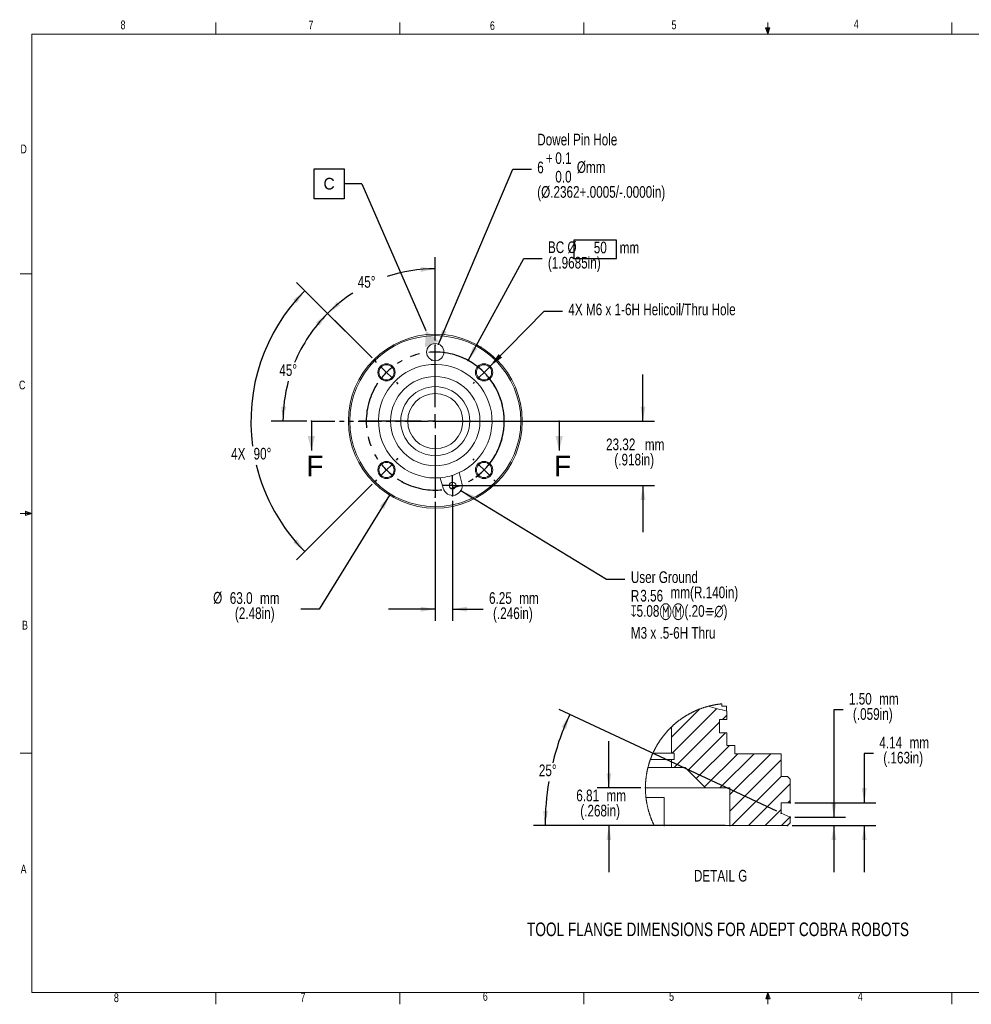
# Model space of a CAD drawing. Extents: x 13 to 426, y 7 to 274.
# Tile 1 of 2: x 13 to 271, y 7 to 274. Entities that reach past the tile are written whole.
import ezdxf

# ---------------------------------------------------------------- set-up
doc = ezdxf.new("R2010")
doc.units = 0
doc.header["$MEASUREMENT"] = 0
doc.header["$PDSIZE"] = -1
doc.linetypes.add('CENTERX2', pattern=[20.32, 12.7, -2.54, 2.54, -2.54])
doc.linetypes.add('PHANTOM', pattern=[12.7, 6.35, -1.27, 1.27, -1.27, 1.27, -1.27])
doc.styles.add('SLDTEXTSTYLE0', font='txt', dxfattribs={"width": 0.75})
doc.dimstyles.new('SLDDIMSTYLE0', dxfattribs={"dimtxt": 4.233333, "dimasz": 3.9624, "dimexe": 3.175, "dimexo": 0.0625, "dimgap": 1.058333, "dimtad": 0, "dimtih": 1, "dimtoh": 1, "dimdec": 0, "dimlfac": 1.333333, "dimzin": 12, "dimdsep": 46, "dimtxsty": 'Standard', "dimsah": 1, "dimcen": 0.09, "dimclrd": 7, "dimclre": 7, "dimclrt": 7, "dimadec": 0, "dimazin": 0, "dimtfac": 1, "dimtofl": 0, "dimtmove": 0, "dimatfit": 3, "dimfxl": 1, "dimtolj": 1, "dimtzin": 12, "dimarcsym": 0})
doc.dimstyles.new('SLDDIMSTYLE1', dxfattribs={"dimtxt": 4.233333, "dimasz": 3.9624, "dimexe": 3.175, "dimexo": 0.0625, "dimgap": 1.058333, "dimtad": 0, "dimtih": 1, "dimtoh": 1, "dimdec": 1, "dimlfac": 1.333333, "dimzin": 4, "dimdsep": 46, "dimtxsty": 'Standard', "dimsah": 1, "dimcen": 0.09, "dimclrd": 7, "dimclre": 7, "dimclrt": 7, "dimadec": 0, "dimazin": 0, "dimtfac": 1, "dimtdec": 3, "dimtmove": 0, "dimatfit": 3, "dimfxl": 1, "dimtolj": 1, "dimtzin": 12, "dimarcsym": 0})
doc.dimstyles.new('SLDDIMSTYLE11', dxfattribs={"dimtxt": 4.233333, "dimasz": 3.9624, "dimexe": 3.175, "dimexo": 0.0625, "dimgap": 1.058333, "dimtad": 0, "dimtih": 1, "dimtoh": 1, "dimlfac": 0.666667, "dimzin": 4, "dimdsep": 46, "dimtxsty": 'Standard', "dimsah": 1, "dimcen": 0.09, "dimclrd": 7, "dimclre": 7, "dimclrt": 7, "dimadec": 0, "dimazin": 0, "dimtfac": 1, "dimtdec": 3, "dimtofl": 0, "dimtmove": 0, "dimatfit": 3, "dimfxl": 1, "dimtolj": 1, "dimtzin": 12, "dimarcsym": 0})
doc.dimstyles.new('SLDDIMSTYLE12', dxfattribs={"dimtxt": 4.233333, "dimasz": 3.9624, "dimexe": 3.175, "dimexo": 0.0625, "dimgap": 1.058333, "dimtad": 0, "dimtih": 1, "dimtoh": 1, "dimlfac": 0.666667, "dimzin": 12, "dimdsep": 46, "dimtxsty": 'Standard', "dimsah": 1, "dimcen": 0.09, "dimclrd": 7, "dimclre": 7, "dimclrt": 7, "dimadec": 0, "dimazin": 0, "dimtfac": 1, "dimtdec": 3, "dimtofl": 0, "dimtmove": 0, "dimatfit": 3, "dimfxl": 1, "dimtolj": 1, "dimtzin": 12, "dimarcsym": 0})
doc.dimstyles.new('SLDDIMSTYLE13', dxfattribs={"dimtxt": 4.233333, "dimasz": 3.9624, "dimexe": 3.175, "dimexo": 0.0625, "dimgap": 1.058333, "dimtad": 0, "dimtih": 1, "dimtoh": 1, "dimdec": 0, "dimlfac": 0.666667, "dimzin": 12, "dimdsep": 46, "dimtxsty": 'Standard', "dimsah": 1, "dimcen": 0.09, "dimclrd": 7, "dimclre": 7, "dimclrt": 7, "dimadec": 0, "dimazin": 0, "dimtfac": 1, "dimtofl": 0, "dimtmove": 0, "dimatfit": 3, "dimfxl": 1, "dimtolj": 1, "dimtzin": 12, "dimarcsym": 0})
doc.dimstyles.new('SLDDIMSTYLE2', dxfattribs={"dimtxt": 4.233333, "dimasz": 3.9624, "dimexe": 3.175, "dimexo": 0.0625, "dimgap": 1.058333, "dimtad": 0, "dimtih": 1, "dimtoh": 1, "dimdec": 0, "dimlfac": 1.333333, "dimzin": 12, "dimdsep": 46, "dimtxsty": 'Standard', "dimsah": 1, "dimcen": 0.09, "dimclrd": 7, "dimclre": 7, "dimclrt": 7, "dimadec": 0, "dimazin": 0, "dimtol": 1, "dimtp": 0.1, "dimtfac": 1, "dimtdec": 1, "dimtmove": 0, "dimatfit": 3, "dimfxl": 1, "dimtolj": 1, "dimtzin": 0, "dimarcsym": 0})
doc.dimstyles.new('SLDDIMSTYLE3', dxfattribs={"dimtxt": 4.233333, "dimasz": 3.9624, "dimexe": 3.175, "dimexo": 0.0625, "dimgap": 1.058333, "dimtad": 0, "dimtih": 1, "dimtoh": 1, "dimdec": 0, "dimlfac": 1.333333, "dimzin": 12, "dimdsep": 46, "dimtxsty": 'Standard', "dimsah": 1, "dimcen": 0.09, "dimclrd": 7, "dimclre": 7, "dimclrt": 7, "dimadec": 0, "dimazin": 0, "dimtfac": 1, "dimtdec": 4, "dimtmove": 0, "dimatfit": 3, "dimfxl": 1, "dimtolj": 1, "dimarcsym": 0})
doc.dimstyles.new('SLDDIMSTYLE4', dxfattribs={"dimtxt": 4.233333, "dimasz": 3.9624, "dimexe": 3.175, "dimexo": 0.0625, "dimgap": 1.058333, "dimtad": 0, "dimtih": 1, "dimtoh": 1, "dimlfac": 1.333333, "dimzin": 12, "dimdsep": 46, "dimtxsty": 'Standard', "dimsah": 1, "dimcen": 0.09, "dimclrd": 7, "dimclre": 7, "dimclrt": 7, "dimadec": 0, "dimazin": 0, "dimtfac": 1, "dimtdec": 3, "dimtofl": 0, "dimtmove": 0, "dimatfit": 3, "dimfxl": 1, "dimtolj": 1, "dimtzin": 12, "dimarcsym": 0})
doc.dimstyles.new('SLDDIMSTYLE5', dxfattribs={"dimtxt": 4.233333, "dimasz": 3.9624, "dimexe": 3.175, "dimexo": 0.0625, "dimgap": 1.058333, "dimtad": 0, "dimtih": 1, "dimtoh": 1, "dimlfac": 1.333333, "dimzin": 12, "dimdsep": 46, "dimtxsty": 'Standard', "dimsah": 1, "dimcen": 0.09, "dimclrd": 7, "dimclre": 7, "dimclrt": 7, "dimadec": 0, "dimazin": 0, "dimtfac": 1, "dimtdec": 3, "dimtofl": 0, "dimtmove": 0, "dimatfit": 3, "dimfxl": 1, "dimtolj": 1, "dimtzin": 12, "dimarcsym": 0})
doc.dimstyles.new('SLDDIMSTYLE6', dxfattribs={"dimtxt": 4.233333, "dimasz": 3.9624, "dimexe": 3.175, "dimexo": 0.0625, "dimgap": 1.058333, "dimtad": 0, "dimtih": 1, "dimtoh": 1, "dimdec": 0, "dimlfac": 1.333333, "dimzin": 12, "dimdsep": 46, "dimtxsty": 'Standard', "dimsah": 1, "dimcen": 0.09, "dimclrd": 7, "dimclre": 7, "dimclrt": 7, "dimadec": 0, "dimazin": 0, "dimtfac": 1, "dimtdec": 4, "dimtmove": 0, "dimatfit": 3, "dimfxl": 1, "dimtolj": 1, "dimtzin": 12, "dimarcsym": 0})

# ---------------------------------------------------------------- blocks, each defined once
blk = doc.blocks.new('*D0')
at = {"color": 7}
for p, q in [((108.4, 182.35), (94.04, 196.71)), ((90.62, 165.19), (80.98, 165.19))]:
    blk.add_line(p, q, dxfattribs=at)
for start, end in [(135, 157.431), (164.8088, 180)]:
    blk.add_arc((125.56, 165.19), 41.4, start, end, dxfattribs=at)
for p in [(109.3, 181.45), (115.31, 175.44), (91.89, 165.19), (159.23, 165.19)]:
    blk.add_point(p, dxfattribs=at)
for points in [[(96.28, 194.46), (93.13, 191.98), (94.11, 191.09)], [(84.16, 165.19), (85.01, 169.11), (83.69, 169.18)]]:
    blk.add_solid(points, dxfattribs=at)
at = {"color": 7, "insert": (83.18, 177.43), "char_height": 3.175, "attachment_point": 7, "style": 'SLDTEXTSTYLE0'}
blk.add_mtext('45%%d', dxfattribs=at)
blk = doc.blocks.new('*D1')
at = {"color": 7}
for p, q in [((113.15, 145.09), (94.04, 114.12)), ((94.04, 114.12), (89.04, 114.12))]:
    blk.add_line(p, q, dxfattribs=at)
for p in [(137.97, 185.29), (113.15, 145.09)]:
    blk.add_point(p, dxfattribs=at)
blk.add_solid([(113.15, 145.09), (110.51, 142.06), (111.64, 141.37)], dxfattribs=at)
at = {"color": 7, "char_height": 3.175, "attachment_point": 7, "style": 'SLDTEXTSTYLE0'}
for s, insert in [('%%c', (65.19, 115.51)), ('63.0', (69.72, 115.51)), ('mm', (77.93, 115.51)), ('(2.48in)', (71.11, 110.47))]:
    blk.add_mtext(s, dxfattribs=dict(at, insert=insert))
blk = doc.blocks.new('*D2')
at = {"color": 7}
for p, q in [((126.48, 186.09), (146.68, 233.61)), ((146.68, 233.61), (151.68, 233.61))]:
    blk.add_line(p, q, dxfattribs=at)
for p in [(126.48, 186.09), (124.64, 181.78)]:
    blk.add_point(p, dxfattribs=at)
blk.add_solid([(126.48, 186.09), (128.64, 189.48), (127.42, 190)], dxfattribs=at)
at = {"color": 7, "attachment_point": 7, "style": 'SLDTEXTSTYLE0'}
for s, insert, char_height in [('Dowel Pin Hole', (153.27, 240.04), 3.175), ('+', (155.62, 235), 3.17), ('0.1', (158.18, 235), 3.175), ('6', (153.27, 232.48), 3.17), ('%%cmm', (164.04, 232.48), 3.175), ('0.0', (158.18, 229.96), 3.175), ('(%%c.2362+.0005/-.0000in)', (153.27, 224.91), 3.175)]:
    blk.add_mtext(s, dxfattribs=dict(at, insert=insert, char_height=char_height))
blk = doc.blocks.new('*D3')
at = {"color": 7}
for p, q in [((108.4, 182.35), (87.88, 202.87)), ((108.4, 148.03), (87.88, 127.5))]:
    blk.add_line(p, q, dxfattribs=at)
for start, end in [(135, 187.8028), (193.6715, 225)]:
    blk.add_arc((125.56, 165.19), 50.11, start, end, dxfattribs=at)
for p in [(109.3, 181.45), (115.31, 175.44), (115.31, 154.93), (109.3, 148.92)]:
    blk.add_point(p, dxfattribs=at)
for points in [[(90.13, 200.62), (86.95, 198.16), (87.92, 197.26)], [(90.13, 129.75), (87.92, 133.11), (86.95, 132.21)]]:
    blk.add_solid(points, dxfattribs=at)
at = {"color": 7, "char_height": 3.175, "attachment_point": 7, "style": 'SLDTEXTSTYLE0'}
for s, insert in [('4X ', (70.08, 154.73)), ('90%%d', (76.18, 154.73))]:
    blk.add_mtext(s, dxfattribs=dict(at, insert=insert))
blk = doc.blocks.new('*D4')
at = {"color": 7}
for p, q in [((125.56, 187.11), (125.56, 209.75)), ((108.4, 182.35), (94.05, 196.7))]:
    blk.add_line(p, q, dxfattribs=at)
for start, end in [(90, 108.4488), (122.754, 135)]:
    blk.add_arc((125.56, 165.19), 41.39, start, end, dxfattribs=at)
for p in [(125.56, 185.84), (109.3, 181.45), (115.31, 175.44), (125.56, 144.53)]:
    blk.add_point(p, dxfattribs=at)
for points in [[(125.56, 206.57), (121.57, 207.04), (121.64, 205.72)], [(96.3, 194.45), (99.67, 196.63), (98.79, 197.6)]]:
    blk.add_solid(points, dxfattribs=at)
at = {"color": 7, "insert": (104.49, 201.38), "char_height": 3.175, "attachment_point": 7, "style": 'SLDTEXTSTYLE0'}
blk.add_mtext('45%%d', dxfattribs=at)
blk = doc.blocks.new('*D5')
at = {"color": 7}
for p, q in [((163.21, 214.38), (163.21, 209.34)), ((174.79, 214.38), (163.21, 214.38)), ((174.79, 209.34), (174.79, 214.38)), ((134.52, 181.66), (149.59, 209.34)), ((149.59, 209.34), (154.59, 209.34)), ((163.21, 209.34), (174.79, 209.34))]:
    blk.add_line(p, q, dxfattribs=at)
blk.add_arc((125.56, 165.19), 18.75, 305.8917, 71.0587, dxfattribs=at)
for p in [(134.52, 181.66), (116.6, 148.72)]:
    blk.add_point(p, dxfattribs=at)
blk.add_solid([(134.52, 181.66), (137, 184.82), (135.84, 185.45)], dxfattribs=at)
at = {"color": 7, "char_height": 3.175, "attachment_point": 7, "style": 'SLDTEXTSTYLE0'}
for s, insert in [('BC %%c', (156.18, 210.73)), (' 50 ', (167.75, 210.73)), (' mm', (174.79, 210.73)), ('(1.9685in)', (156.18, 205.69))]:
    blk.add_mtext(s, dxfattribs=dict(at, insert=insert))
blk = doc.blocks.new('*D6')
at = {"color": 7}
for p, q in [((125.56, 143.26), (125.56, 110.95)), ((130.25, 143.59), (130.25, 110.95)), ((125.56, 114.12), (112.86, 114.12)), ((130.25, 114.12), (138.58, 114.12))]:
    blk.add_line(p, q, dxfattribs=at)
for p in [(125.56, 144.53), (130.25, 144.86)]:
    blk.add_point(p, dxfattribs=at)
for points in [[(125.56, 114.12), (121.6, 114.78), (121.6, 113.46)], [(130.25, 114.12), (134.21, 113.46), (134.21, 114.78)]]:
    blk.add_solid(points, dxfattribs=at)
at = {"color": 7, "char_height": 3.175, "attachment_point": 7, "style": 'SLDTEXTSTYLE0'}
for s, insert in [('6.25', (140.17, 115.51)), ('mm', (148.38, 115.51)), ('(.246in)', (141.26, 110.47))]:
    blk.add_mtext(s, dxfattribs=dict(at, insert=insert))
blk = doc.blocks.new('*D7')
at = {"color": 7}
for p, q in [((182.01, 165.19), (182.01, 177.89)), ((126.83, 165.19), (185.18, 165.19)), ((131.52, 147.7), (185.18, 147.7)), ((182.01, 147.7), (182.01, 135))]:
    blk.add_line(p, q, dxfattribs=at)
for p in [(125.56, 165.19), (130.25, 147.7)]:
    blk.add_point(p, dxfattribs=at)
for points in [[(182.01, 165.19), (182.67, 169.15), (181.35, 169.15)], [(182.01, 147.7), (181.35, 143.74), (182.67, 143.74)]]:
    blk.add_solid(points, dxfattribs=at)
at = {"color": 7, "char_height": 3.175, "attachment_point": 7, "style": 'SLDTEXTSTYLE0'}
for s, insert in [('23.32', (171.97, 157.25)), ('mm', (182.52, 157.25)), ('(.918in)', (174.23, 152.21))]:
    blk.add_mtext(s, dxfattribs=dict(at, insert=insert))
blk = doc.blocks.new('*D8')
at = {"color": 7}
for p, q in [((132.53, 146.32), (172.12, 122.31)), ((172.12, 122.31), (177.12, 122.31))]:
    blk.add_line(p, q, dxfattribs=at)
for p in [(130.25, 147.7), (132.53, 146.32)]:
    blk.add_point(p, dxfattribs=at)
blk.add_solid([(132.53, 146.32), (135.57, 143.7), (136.26, 144.83)], dxfattribs=at)
at = {"color": 7, "attachment_point": 7, "style": 'SLDTEXTSTYLE0'}
for s, insert, char_height in [('User Ground', (178.71, 121.18), 3.175), ('3.56', (181.28, 116.14), 3.175), ('mm(R.140in)', (189.49, 116.14), 3.175), ('R', (178.71, 116.14), 3.17), ('\\Fgdt;x5.08mm(.20in)', (178.71, 111.09), 3.175), ('M3 x .5-6H Thru', (178.71, 106.05), 3.175)]:
    blk.add_mtext(s, dxfattribs=dict(at, insert=insert, char_height=char_height))
blk = doc.blocks.new('*D9')
at = {"color": 7}
for p, q in [((140.46, 180.12), (155.13, 195.02)), ((155.13, 195.02), (160.13, 195.02))]:
    blk.add_line(p, q, dxfattribs=at)
for p in [(140.46, 180.12), (137.18, 176.77)]:
    blk.add_point(p, dxfattribs=at)
blk.add_solid([(140.46, 180.12), (143.71, 182.48), (142.77, 183.4)], dxfattribs=at)
at = {"color": 7, "insert": (161.72, 193.9), "char_height": 3.175, "attachment_point": 7, "style": 'SLDTEXTSTYLE0'}
blk.add_mtext('4X M6 x 1-6H Helicoil/Thru Hole', dxfattribs=at)
blk = doc.blocks.new('SW_CENTERMARK0')
at = {"color": 7, "linetype": 'Continuous'}
for p, q in [((125.56, 169), (125.56, 185.84)), ((109.61, 181.14), (109.3, 181.45)), ((112.3, 178.44), (110.96, 179.79)), ((138.82, 178.44), (140.17, 179.79)), ((141.51, 181.14), (141.82, 181.45)), ((112.3, 178.44), (113.65, 177.1)), ((138.82, 178.44), (137.47, 177.1)), ((115, 175.75), (115.31, 175.44)), ((136.13, 175.75), (135.82, 175.44)), ((125.56, 165.19), (125.56, 167.09)), ((121.75, 165.19), (104.91, 165.19)), ((125.56, 165.19), (123.66, 165.19)), ((125.56, 165.19), (125.56, 163.28)), ((125.56, 165.19), (127.47, 165.19)), ((129.37, 165.19), (146.22, 165.19)), ((125.56, 161.38), (125.56, 144.53)), ((112.3, 151.93), (113.65, 153.27)), ((115, 154.62), (115.31, 154.93)), ((136.13, 154.62), (135.82, 154.93)), ((138.82, 151.93), (137.47, 153.27)), ((112.3, 151.93), (110.96, 150.58)), ((138.82, 151.93), (140.17, 150.58)), ((109.61, 149.23), (109.3, 148.92)), ((141.51, 149.23), (141.82, 148.92))]:
    blk.add_line(p, q, dxfattribs=at)
at = {"color": 7, "linetype": 'CENTERX2'}
for start, end in [(56.6425, 123.3575), (146.6425, 213.3575), (326.6425, 33.3575), (236.6425, 303.3575)]:
    blk.add_arc((125.56, 165.19), 18.75, start, end, dxfattribs=at)
at = {"color": 7, "linetype": 'Continuous'}
for start, end in [(129.1787, 135), (45, 50.8213), (135, 140.8213), (39.1787, 45), (219.1787, 225), (315, 320.8213), (225, 230.8213), (309.1787, 315)]:
    blk.add_arc((125.56, 165.19), 18.75, start, end, dxfattribs=at)
blk = doc.blocks.new('SW_CENTERMARK1')
at = {"color": 7, "linetype": 'Continuous'}
for p, q in [((130.25, 149.6), (130.25, 150.54)), ((128.34, 147.7), (127.41, 147.7)), ((130.25, 147.7), (128.34, 147.7)), ((130.25, 147.7), (130.25, 149.6)), ((130.25, 147.7), (130.25, 145.79)), ((130.25, 147.7), (132.15, 147.7)), ((132.15, 147.7), (133.09, 147.7)), ((130.25, 145.79), (130.25, 144.86))]:
    blk.add_line(p, q, dxfattribs=at)
blk = doc.blocks.new('DATUM36')
at = {"color": 7}
for p, q in [((-4.08, -4.08), (-4.08, 4.08)), ((-4.08, 4.08), (4.08, 4.08)), ((4.08, 4.08), (4.08, -4.08)), ((8.91, 0), (4.08, 0)), ((8.91, 0), (26.29, -39.84)), ((4.08, -4.08), (-4.08, -4.08))]:
    blk.add_line(p, q, dxfattribs=at)
at = {"color": 7, "linetype": 'Continuous'}
blk.add_solid([(29.79, -42.77), (26.05, -44.4), (26.29, -39.84)], dxfattribs=at)
at = {"color": 7, "insert": (0, 0), "char_height": 3.17, "attachment_point": 5}
blk.add_mtext('C', dxfattribs=at)
blk = doc.blocks.new('*D22')
at = {"color": 7}
for p, q in [((236.39, 86.75), (233.89, 86.75)), ((233.89, 86.75), (233.89, 57.59)), ((223.29, 57.59), (237.06, 57.59)), ((222.52, 55.34), (237.06, 55.34)), ((233.89, 55.34), (233.89, 42.64))]:
    blk.add_line(p, q, dxfattribs=at)
for p in [(222.02, 57.59), (221.25, 55.34)]:
    blk.add_point(p, dxfattribs=at)
for points in [[(233.89, 57.59), (234.55, 61.55), (233.23, 61.55)], [(233.89, 55.34), (233.23, 51.38), (234.55, 51.38)]]:
    blk.add_solid(points, dxfattribs=at)
at = {"color": 7, "char_height": 3.175, "attachment_point": 7, "style": 'SLDTEXTSTYLE0'}
for s, insert in [('1.50', (237.98, 88.15)), ('mm', (246.19, 88.15)), ('(.059in)', (239.07, 83.1))]:
    blk.add_mtext(s, dxfattribs=dict(at, insert=insert))
blk = doc.blocks.new('*D23')
at = {"color": 7}
for p, q in [((244.65, 74.89), (242.15, 74.89)), ((242.15, 74.89), (242.15, 61.55)), ((223.29, 61.55), (245.33, 61.55)), ((222.52, 55.34), (245.33, 55.34)), ((242.15, 55.34), (242.15, 42.64))]:
    blk.add_line(p, q, dxfattribs=at)
for p in [(222.02, 61.55), (221.25, 55.34)]:
    blk.add_point(p, dxfattribs=at)
for points in [[(242.15, 61.55), (242.81, 65.51), (241.49, 65.51)], [(242.15, 55.34), (241.49, 51.38), (242.81, 51.38)]]:
    blk.add_solid(points, dxfattribs=at)
at = {"color": 7, "char_height": 3.175, "attachment_point": 7, "style": 'SLDTEXTSTYLE0'}
for s, insert in [('4.14', (246.24, 76.28)), ('mm', (254.45, 76.28)), ('(.163in)', (247.33, 71.24))]:
    blk.add_mtext(s, dxfattribs=dict(at, insert=insert))
blk = doc.blocks.new('*D24')
at = {"color": 7}
for p, q in [((172.75, 65.55), (172.75, 78.25)), ((181.41, 65.55), (169.57, 65.55)), ((186.52, 55.34), (169.57, 55.34)), ((172.75, 55.34), (172.75, 42.64))]:
    blk.add_line(p, q, dxfattribs=at)
for p in [(182.68, 65.55), (187.79, 55.34)]:
    blk.add_point(p, dxfattribs=at)
for points in [[(172.75, 65.55), (173.41, 69.52), (172.09, 69.52)], [(172.75, 55.34), (172.09, 51.38), (173.41, 51.38)]]:
    blk.add_solid(points, dxfattribs=at)
at = {"color": 7, "char_height": 3.175, "attachment_point": 7, "style": 'SLDTEXTSTYLE0'}
for s, insert in [('6.81', (163.88, 61.89)), ('mm', (172.09, 61.89)), ('(.268in)', (164.97, 56.85))]:
    blk.add_mtext(s, dxfattribs=dict(at, insert=insert))
blk = doc.blocks.new('*D25')
at = {"color": 7}
for p, q in [((218.39, 59.28), (159.23, 86.87)), ((204.36, 55.34), (152.24, 55.34))]:
    blk.add_line(p, q, dxfattribs=at)
for start, end in [(155, 166.2228), (170.3539, 180)]:
    blk.add_arc((226.84, 55.34), 71.42, start, end, dxfattribs=at)
for p in [(219.54, 58.74), (222.02, 57.59), (205.63, 55.34), (221.25, 55.34)]:
    blk.add_point(p, dxfattribs=at)
for points in [[(162.11, 85.53), (159.93, 82.15), (161.14, 81.63)], [(155.42, 55.34), (156.19, 59.28), (154.87, 59.32)]]:
    blk.add_solid(points, dxfattribs=at)
at = {"color": 7, "insert": (153.71, 68.7), "char_height": 3.175, "attachment_point": 7, "style": 'SLDTEXTSTYLE0'}
blk.add_mtext('25%%d', dxfattribs=at)
blk = doc.blocks.new('*X26')
at = {"color": 7, "linetype": 'Continuous', "lineweight": 0}
for p, q in [((197.45, 87), (189.77, 79.32)), ((202.03, 87.09), (189.98, 75.04)), ((202.81, 83.38), (190.51, 71.08)), ((204.76, 85.33), (203.58, 84.15)), ((204.48, 80.56), (194.26, 70.34)), ((205.51, 77.1), (196.5, 68.09)), ((207.75, 74.85), (198.75, 65.85)), ((212.24, 74.85), (202.94, 65.55)), ((216.73, 74.85), (205.63, 63.75)), ((219.54, 73.17), (205.63, 59.26)), ((219.54, 68.68), (206.2, 55.34)), ((222.02, 66.67), (210.69, 55.34)), ((222.02, 62.17), (221.39, 61.55)), ((219.54, 59.7), (215.18, 55.34)), ((221.95, 57.62), (219.67, 55.34))]:
    blk.add_line(p, q, dxfattribs=at)

msp = doc.modelspace()

# ---------------------------------------------------------------- linework, layer by layer
at = {"color": 7, "linetype": 'Continuous', "lineweight": 0}
for p, q in [((65.90669, 270.30866), (65.90669, 273.48366)), ((115.91294, 270.30866), (115.91294, 273.48366)), ((165.91919, 270.30866), (165.91919, 273.48366)), ((215.92544, 270.30866), (215.92544, 273.48366)), ((265.93169, 270.30866), (265.93169, 273.48366)), ((15.90679, 270.30866), (415.95679, 270.30866)), ((15.90679, 270.30866), (15.90679, 9.95866)), ((215.92544, 270.30866), (215.3156, 272.01507)), ((215.3156, 272.01507), (216.49894, 272.01507)), ((215.92544, 270.30866), (215.69587, 272.01507)), ((215.92544, 270.30866), (216.49894, 272.01507)), ((215.92544, 270.30866), (216.18727, 272.01507)), ((15.90679, 205.22116), (12.73179, 205.22116)), ((15.90679, 140.13366), (12.73179, 140.13366)), ((15.90679, 140.13366), (14.20038, 140.70715)), ((14.20038, 139.52381), (14.20038, 140.70715)), ((15.90679, 140.13366), (14.20038, 140.39548)), ((15.90679, 140.13366), (14.20038, 139.52381)), ((15.90679, 140.13366), (14.20038, 139.90409)), ((15.90679, 75.04616), (12.73179, 75.04616)), ((415.95679, 9.95866), (15.90679, 9.95866)), ((65.90669, 9.95866), (65.90669, 6.78366)), ((115.91294, 9.95866), (115.91294, 6.78366)), ((165.91919, 9.95866), (165.91919, 6.78366)), ((215.92544, 9.95866), (215.35195, 8.25225)), ((216.53529, 8.25225), (215.35195, 8.25225)), ((215.92544, 9.95866), (215.66361, 8.25225)), ((215.92544, 9.95866), (216.53529, 8.25225)), ((215.92544, 9.95866), (215.92544, 6.78366)), ((215.92544, 9.95866), (216.15501, 8.25225)), ((265.93169, 9.95866), (265.93169, 6.78366))]:
    msp.add_line(p, q, dxfattribs=at)
at = {"color": 7, "linetype": 'PHANTOM'}
msp.add_line((91.89422, 165.1861), (159.23002, 165.1861), dxfattribs=at)
at = {"color": 7, "linetype": 'Continuous'}
for p, q in [((91.89422, 165.1861), (91.89422, 157.1861)), ((159.23002, 165.1861), (159.23002, 157.1861))]:
    msp.add_line(p, q, dxfattribs=at)
at = {"color": 7, "linetype": 'Continuous', "lineweight": 15}
for p, q in [((126.91995, 149.81546), (127.67231, 147.00787)), ((132.82453, 148.38853), (132.07217, 151.19612)), ((203.43269, 87.72706), (203.43269, 88.40366)), ((204.74756, 87.72706), (203.43269, 87.72706)), ((204.74756, 86.4448), (204.74756, 87.72706)), ((204.75677, 84.14566), (204.75677, 86.44279)), ((202.81367, 84.14566), (204.75677, 84.14566)), ((202.81367, 80.56426), (202.81367, 84.14566)), ((189.77204, 82.1489), (189.77204, 75.03976)), ((204.75677, 80.56426), (202.81367, 80.56426)), ((204.75677, 77.09715), (204.75677, 80.56426)), ((184.72853, 75.03976), (189.77204, 75.03976)), ((190.52642, 75.03976), (189.77204, 75.03976)), ((190.52642, 73.32526), (190.52642, 75.03976)), ((206.96656, 77.09715), (204.75677, 77.09715)), ((206.96656, 74.84926), (206.96656, 77.09715)), ((184.03236, 73.32526), (189.77204, 73.32526)), ((189.77204, 73.32526), (189.77204, 71.07736)), ((189.77204, 73.32526), (190.52642, 73.32526)), ((219.53956, 74.84926), (206.96656, 74.84926)), ((219.53956, 68.67706), (219.53956, 74.84926)), ((189.77204, 71.07736), (183.35122, 71.07736)), ((189.77204, 71.07736), (193.51727, 71.07736)), ((193.51727, 71.07736), (199.04177, 65.55286)), ((221.25407, 68.67706), (219.53956, 68.67706)), ((222.01606, 67.91506), (221.25407, 68.67706)), ((222.01606, 61.55236), (222.01606, 67.91506)), ((199.04177, 65.55286), (182.67657, 65.55286)), ((199.04177, 65.55286), (205.63307, 65.55286)), ((205.63307, 65.55286), (205.63307, 55.34206)), ((187.79216, 62.96205), (182.82323, 62.96205)), ((187.79216, 62.96205), (187.79216, 55.34206)), ((219.53956, 61.55236), (222.01606, 61.55236)), ((219.53956, 58.74477), (219.53956, 61.55236)), ((222.01606, 57.58996), (219.53956, 58.74477)), ((222.01606, 56.10406), (222.01606, 57.58996)), ((185.07242, 55.34206), (187.79216, 55.34206)), ((205.63307, 55.34206), (187.79216, 55.34206)), ((205.63307, 55.34206), (221.25407, 55.34206)), ((222.01606, 56.10406), (221.25407, 55.34206))]:
    msp.add_line(p, q, dxfattribs=at)
at = {"color": 7, "linetype": 'Continuous', "lineweight": 0, "flags": 128}
msp.add_lwpolyline([(203.43269, 88.40366), (203.31589, 88.39211), (203.19916, 88.37996), (203.08249, 88.36722), (202.96589, 88.35389), (202.84936, 88.33995), (202.7329, 88.32542), (202.61652, 88.3103), (202.50021, 88.29458), (202.38399, 88.27827), (202.26785, 88.26136), (202.1518, 88.24386), (202.03584, 88.22576), (201.91998, 88.20708), (201.80421, 88.1878), (201.68854, 88.16793), (201.57298, 88.14747), (201.45752, 88.12642), (201.34217, 88.10477), (201.22693, 88.08254), (201.11181, 88.05972), (200.99681, 88.03631), (200.88192, 88.01232), (200.76716, 87.98773), (200.65253, 87.96257), (200.53803, 87.93681), (200.42366, 87.91047), (200.30943, 87.88355), (200.19534, 87.85604), (200.08139, 87.82795), (199.96758, 87.79927), (199.85392, 87.77002), (199.74042, 87.74018), (199.71038, 87.73218), (199.69121, 87.72706), (199.57793, 87.69639), (199.4648, 87.66514), (199.35183, 87.63332), (199.23903, 87.60092), (199.1264, 87.56794), (199.01393, 87.53439), (198.90164, 87.50026), (198.78953, 87.46556), (198.67759, 87.43029), (198.56584, 87.39445), (198.45427, 87.35803), (198.34289, 87.32105), (198.23169, 87.28349), (198.1207, 87.24537), (198.0099, 87.20668), (197.89929, 87.16742), (197.78889, 87.1276), (197.6787, 87.08722), (197.56871, 87.04627), (197.45893, 87.00476), (197.4518, 87.00204), (197.34225, 86.95994), (197.23292, 86.91727), (197.1238, 86.87405), (197.01491, 86.83027), (196.90625, 86.78593), (196.79781, 86.74104), (196.68961, 86.69559), (196.58163, 86.64959), (196.4739, 86.60304), (196.3664, 86.55594), (196.25915, 86.50829), (196.15214, 86.4601), (196.04538, 86.41135), (195.93886, 86.36207), (195.83261, 86.31223), (195.72661, 86.26186), (195.62086, 86.21094), (195.51538, 86.15949), (195.41017, 86.10749), (195.30522, 86.05496), (195.20054, 86.00189), (195.09613, 85.94829), (194.992, 85.89416), (194.88815, 85.83949), (194.78458, 85.78429), (194.68129, 85.72857), (194.57829, 85.67231), (194.47557, 85.61554), (194.37315, 85.55823), (194.27102, 85.50041), (194.16919, 85.44206), (194.06766, 85.38319), (193.96643, 85.32381), (193.86551, 85.2639), (193.76489, 85.20349), (193.66459, 85.14256), (193.56459, 85.08111), (193.46492, 85.01916), (193.36556, 84.9567), (193.26652, 84.89373), (193.1678, 84.83025), (193.06941, 84.76627), (192.97135, 84.70179), (192.87362, 84.63681), (192.77622, 84.57133), (192.67916, 84.50535), (192.58244, 84.43888), (192.48606, 84.37191), (192.39002, 84.30446), (192.29433, 84.23651), (192.19899, 84.16807), (192.16798, 84.14566), (192.0731, 84.07657), (191.97858, 84.00701), (191.88441, 83.93696), (191.79061, 83.86643), (191.69716, 83.79543), (191.60408, 83.72394), (191.51137, 83.65198), (191.41902, 83.57955), (191.32705, 83.50665), (191.23545, 83.43328), (191.14423, 83.35944), (191.05338, 83.28513), (190.96292, 83.21036), (190.87284, 83.13514), (190.78315, 83.05945), (190.69384, 82.9833), (190.60493, 82.9067), (190.5164, 82.82964), (190.42827, 82.75213), (190.34055, 82.67418), (190.25321, 82.59577), (190.16629, 82.51692), (190.07976, 82.43763), (189.99364, 82.35789), (189.90794, 82.27772), (189.82264, 82.19711), (189.77204, 82.1489), (189.6874, 82.06759), (189.60318, 81.98586), (189.51938, 81.90369), (189.436, 81.8211), (189.35304, 81.73808), (189.27051, 81.65464), (189.1884, 81.57078), (189.10673, 81.4865), (189.02548, 81.4018), (188.94468, 81.31669), (188.8643, 81.23117), (188.78437, 81.14523), (188.70488, 81.05889), (188.62582, 80.97215), (188.54722, 80.885), (188.46906, 80.79745), (188.39135, 80.7095), (188.31409, 80.62116), (188.26474, 80.56426), (188.18822, 80.47527), (188.11216, 80.38589), (188.03656, 80.29612), (187.96142, 80.20597), (187.88674, 80.11543), (187.81252, 80.02452), (187.73877, 79.93322), (187.66549, 79.84155), (187.59267, 79.74951), (187.52033, 79.65709), (187.44846, 79.56431), (187.37707, 79.47116), (187.30615, 79.37765), (187.23571, 79.28377), (187.16575, 79.18954), (187.09628, 79.09495), (187.02729, 79.00001), (186.95879, 78.90471), (186.89077, 78.80907), (186.82325, 78.71308), (186.75621, 78.61674), (186.68967, 78.52007), (186.62363, 78.42305), (186.55808, 78.3257), (186.49303, 78.22802), (186.42848, 78.13), (186.36443, 78.03166), (186.30089, 77.93298), (186.23785, 77.83399), (186.17531, 77.73467), (186.11329, 77.63504), (186.05178, 77.53509), (185.99078, 77.43483), (185.93029, 77.33425), (185.87031, 77.23337), (185.81086, 77.13219), (185.79044, 77.09715), (185.73168, 76.99556), (185.67344, 76.89367), (185.61572, 76.79148), (185.55853, 76.689), (185.50186, 76.58622), (185.44571, 76.48316), (185.3901, 76.37981), (185.33501, 76.27618), (185.28045, 76.17227), (185.22643, 76.06808), (185.17294, 75.96362), (185.11998, 75.85889), (185.06756, 75.75388), (185.01568, 75.64861), (184.96434, 75.54307), (184.91353, 75.43728), (184.86327, 75.33122), (184.81355, 75.22491), (184.76438, 75.11835), (184.72853, 75.03976), (184.6803, 74.93276), (184.64312, 74.84926), (184.59587, 74.74183), (184.54917, 74.63416), (184.50302, 74.52625), (184.45742, 74.41811), (184.41237, 74.30973), (184.36788, 74.20113), (184.32395, 74.0923), (184.28057, 73.98325), (184.23775, 73.87398), (184.19549, 73.76449), (184.15379, 73.65479), (184.11265, 73.54487), (184.07207, 73.43475), (184.03236, 73.32526), (183.9929, 73.21472), (183.95402, 73.10399), (183.9157, 72.99306), (183.87794, 72.88194), (183.84076, 72.77062), (183.80414, 72.65912), (183.7681, 72.54743), (183.73263, 72.43555), (183.69773, 72.3235), (183.6634, 72.21127), (183.62965, 72.09887), (183.59647, 71.98629), (183.56386, 71.87355), (183.53184, 71.76064), (183.50039, 71.64757), (183.46952, 71.53434), (183.43923, 71.42096), (183.40952, 71.30742), (183.38039, 71.19373), (183.35185, 71.07989), (183.35122, 71.07736), (183.32327, 70.96337), (183.2959, 70.84925), (183.26911, 70.73498), (183.24291, 70.62058), (183.2173, 70.50605), (183.19227, 70.39139), (183.16782, 70.2766), (183.14397, 70.16168), (183.1207, 70.04665), (183.09802, 69.9315), (183.07593, 69.81624), (183.05443, 69.70086), (183.03352, 69.58538), (183.0132, 69.46979), (182.99347, 69.3541), (182.97433, 69.2383), (182.95579, 69.12242), (182.93783, 69.00644), (182.92047, 68.89037), (182.90371, 68.77421), (182.89015, 68.67706), (182.87448, 68.56075), (182.8594, 68.44436), (182.84491, 68.32789), (182.83102, 68.21135), (182.81773, 68.09475), (182.80503, 67.97807), (182.79843, 67.91506), (182.78665, 67.79829), (182.77547, 67.68146), (182.76488, 67.56457), (182.7549, 67.44764), (182.74551, 67.33065), (182.73672, 67.21362), (182.72853, 67.09654), (182.72094, 66.97943), (182.71394, 66.86227), (182.70755, 66.74508), (182.70175, 66.62787), (182.69656, 66.51062), (182.69196, 66.39335), (182.68796, 66.27605), (182.68456, 66.15874), (182.68177, 66.04141), (182.67957, 65.92407), (182.67797, 65.80672), (182.67697, 65.68936), (182.67658, 65.572), (182.67657, 65.55286), (182.67687, 65.4355), (182.67777, 65.31813), (182.67927, 65.20078), (182.68137, 65.08344), (182.68407, 64.96611), (182.68737, 64.84879), (182.69127, 64.7315), (182.69576, 64.61422), (182.70086, 64.49697), (182.70656, 64.37974), (182.71286, 64.26255), (182.71975, 64.14539), (182.72725, 64.02827), (182.73534, 63.91119), (182.74403, 63.79415), (182.75332, 63.67715), (182.76321, 63.56021), (182.7737, 63.44332), (182.78478, 63.32648), (182.79646, 63.2097), (182.80874, 63.09298), (182.82161, 62.97633), (182.82323, 62.96205), (182.83677, 62.84548), (182.85091, 62.72897), (182.86565, 62.61253), (182.88098, 62.49618), (182.8969, 62.3799), (182.91342, 62.26371), (182.93053, 62.1476), (182.94824, 62.03158), (182.96654, 61.91565), (182.98543, 61.79982), (183.00491, 61.68409), (183.02498, 61.56846), (183.02783, 61.55236), (183.04857, 61.43684), (183.06991, 61.32144), (183.09184, 61.20614), (183.11436, 61.09096), (183.13746, 60.97589), (183.16115, 60.86095), (183.18543, 60.74612), (183.2103, 60.63143), (183.23576, 60.51686), (183.26179, 60.40242), (183.28842, 60.28812), (183.31562, 60.17395), (183.34341, 60.05993), (183.37179, 59.94605), (183.40074, 59.83231), (183.43028, 59.71873), (183.46039, 59.6053), (183.49109, 59.49202), (183.52237, 59.3789), (183.55422, 59.26594), (183.58665, 59.15315), (183.61965, 59.04053), (183.65323, 58.92807), (183.68739, 58.81579), (183.70932, 58.74477), (183.74441, 58.63277), (183.78007, 58.52096), (183.81631, 58.40933), (183.85311, 58.29789), (183.89049, 58.18664), (183.92843, 58.07558), (183.96694, 57.96472), (184.00602, 57.85405), (184.04566, 57.74358), (184.08587, 57.63333), (184.10186, 57.58996), (184.14285, 57.47999), (184.1844, 57.37022), (184.22651, 57.26068), (184.26918, 57.15135), (184.31241, 57.04224), (184.3562, 56.93335), (184.40055, 56.82469), (184.44544, 56.71625), (184.4909, 56.60805), (184.5369, 56.50008), (184.58346, 56.39235), (184.63057, 56.28486), (184.67822, 56.17761), (184.71128, 56.10406), (184.75986, 55.99722), (184.80899, 55.89063), (184.85865, 55.7843), (184.90887, 55.67822), (184.95962, 55.5724), (185.01091, 55.46684), (185.06275, 55.36155), (185.07242, 55.34206)], dxfattribs=at)
at = {"color": 7, "linetype": 'Continuous', "lineweight": 15}
for centre, radius in [((125.56212, 165.1861), 23.622), ((125.56212, 165.1861), 23.241), ((125.56212, 183.93606), 2.34375), ((112.30389, 178.44433), 2.34375), ((138.82034, 178.44433), 2.34375), ((125.56212, 165.1861), 12.13485), ((125.56212, 165.1861), 9.3726), ((125.56212, 165.1861), 7.49998), ((112.30389, 151.92788), 2.34375), ((138.82034, 151.92788), 2.34375), ((130.24842, 147.6982), 0.93345)]:
    msp.add_circle(centre, radius, dxfattribs=at)
at = {"color": 5, "linetype": 'Continuous', "lineweight": 0}
for centre in [(112.30389, 178.44433), (138.82034, 178.44433), (112.30389, 151.92788), (138.82034, 151.92788)]:
    msp.add_circle(centre, 2.0625, dxfattribs=at)
at = {"color": 7, "linetype": 'Continuous', "lineweight": 15}
for centre, radius, start, end in [((125.56212, 165.1861), 15.4305, 294.9542736, 275.0483633), ((125.56212, 165.1861), 15.4305, 275.0483633, 294.9542736), ((130.24842, 147.6982), 2.667, 195.0013185, 15.0013185), ((220.31484, 157.85319), 73.08556, 253.6250266, 257.7091217)]:
    msp.add_arc(centre, radius, start, end, dxfattribs=at)
at = {"color": 7, "linetype": 'Continuous'}
for points in [[(91.89422, 157.1861), (92.89422, 161.1861), (90.89422, 161.1861)], [(159.23002, 157.1861), (160.23002, 161.1861), (158.23002, 161.1861)]]:
    msp.add_solid(points, dxfattribs=at)

# ---------------------------------------------------------------- block references
for name, p in [('DATUM36', (96.70463, 229.66902)), ('SW_CENTERMARK0', (0, 0)), ('SW_CENTERMARK1', (0, 0)), ('*X26', (0, 0))]:
    msp.add_blockref(name, p)

# ---------------------------------------------------------------- texts
at = {"color": 7, "style": 'SLDTEXTSTYLE0'}
for s, insert, char_height, attachment_point in [('8', (40.0368, 274.0241), 2.38125, 1), ('7', (91.09406, 273.97462), 2.38125, 1), ('6', (140.42786, 273.80867), 2.38125, 1), ('5', (189.76167, 274.0241), 2.38125, 1), ('4', (239.31091, 274.23953), 2.38125, 1), ('D', (12.82665, 240.32711), 2.38125, 1), ('C', (12.42999, 176.20041), 2.38125, 1), ('B', (13.27851, 110.95634), 2.38125, 1), ('A', (12.88185, 44.704), 2.38125, 1), ('DETAIL G', (203.11415, 43.30066), 3.175, 2), ('TOOL FLANGE DIMENSIONS FOR ADEPT COBRA ROBOTS', (202.3933, 29.00375), 3.7041667, 2), ('8', (38.225, 9.76716), 2.38125, 1), ('7', (88.93974, 9.90512), 2.38125, 1), ('6', (138.48898, 10.12055), 2.38125, 1), ('5', (189.11537, 10.12055), 2.38125, 1), ('4', (240.38806, 10.12055), 2.38125, 1)]:
    msp.add_mtext(s, dxfattribs=dict(at, insert=insert, char_height=char_height, attachment_point=attachment_point))
at = {"color": 7, "char_height": 5.64444, "attachment_point": 1}
for insert in [(90.54107, 155.8181), (157.87687, 155.8181)]:
    msp.add_mtext('F', dxfattribs=dict(at, insert=insert))

# ---------------------------------------------------------------- dimensions: what is measured, and where the dimension line sits
for p1, p2, text, dimstyle, picture, middle in [((124.64495, 181.77922), (126.47928, 186.09291), 'Dowel Pin Hole\\P<>%%cmm\\P(%%c.2362+.0005/-.0000in)', 'SLDDIMSTYLE2', '*D2', (177.55043, 233.6055)), ((137.17672, 176.7735), (140.46397, 180.11515), '4X M6 x 1-6H Helicoil/Thru Hole', 'SLDDIMSTYLE6', '*D9', (192.66586, 195.02496)), ((116.60039, 148.71647), (134.52384, 181.65573), 'BC <> mm\\P(1.9685in)', 'SLDDIMSTYLE3', '*D5', (170.83054, 209.34177)), ((137.96963, 185.28716), (113.15461, 145.08504), '<>mm\\P(2.48in)', 'SLDDIMSTYLE1', '*D1', (76.32227, 114.12311))]:
    dim = msp.add_diameter_dim_2p(p1=p1, p2=p2, text=text, dimstyle=dimstyle)
    dim.commit()
    dim.dimension.update_dxf_attribs({"geometry": picture, "text_midpoint": middle, "dimtype": 163})
for base, line1, line2, dimstyle, picture, middle in [((117.48799, 205.77747), ((109.29957, 181.44865), (115.30821, 175.44001)), ((125.56212, 144.53114), (125.56212, 185.84106)), 'SLDDIMSTYLE0', '*D4', (109.72415, 203.42233)), ((91.13586, 188.18899), ((109.29957, 181.44865), (115.30821, 175.44001)), ((159.23002, 165.1861), (91.89422, 165.1861)), 'SLDDIMSTYLE0', '*D0', (87.30971, 181.03077)), ((159.20652, 78.29941), ((205.63307, 55.34206), (221.25407, 55.34206)), ((219.53957, 58.74477), (222.01607, 57.58996)), 'SLDDIMSTYLE13', '*D25', (157.10919, 70.80027))]:
    dim = msp.add_angular_dim_2l(base=base, line1=line1, line2=line2, dimstyle=dimstyle)
    dim.commit()
    dim.dimension.update_dxf_attribs({"geometry": picture, "text_midpoint": middle, "dimtype": 162})
dim = msp.add_angular_dim_2l(base=(79.26196, 184.36426), line1=((109.29957, 148.92356), (115.30821, 154.9322)), line2=((115.30821, 175.44001), (109.29957, 181.44865)), text='4X <>', dimstyle='SLDDIMSTYLE0')
dim.commit()
dim.dimension.update_dxf_attribs({"geometry": '*D3', "text_midpoint": (75.44718, 165.1861), "dimtype": 162})
at = {"color": 7}
for base, p1, p2, text, dimstyle, picture, middle in [((182.00754, 165.1861), (130.24842, 147.6982), (125.56212, 165.1861), '<>mm\\P(.918in)', 'SLDDIMSTYLE4', '*D7', (182.00754, 155.86173)), ((233.88974, 57.58996), (221.25407, 55.34206), (222.01607, 57.58996), '<>mm\\P(.059in)', 'SLDDIMSTYLE11', '*D22', (233.88974, 86.75372)), ((242.15233, 61.55236), (221.25407, 55.34206), (222.01607, 61.55236), '<>mm\\P(.163in)', 'SLDDIMSTYLE12', '*D23', (242.15233, 74.89131)), ((172.74863, 65.55286), (187.79216, 55.34206), (182.67657, 65.55286), '<>mm\\P(.268in)', 'SLDDIMSTYLE12', '*D24', (172.74863, 60.49825))]:
    dim = msp.add_linear_dim(base=base, p1=p1, p2=p2, angle=90, text=text, dimstyle=dimstyle, dxfattribs=at)
    dim.commit()
    dim.dimension.update_dxf_attribs({"geometry": picture, "text_midpoint": middle, "dimtype": 160})
dim = msp.add_radius_dim(center=(130.24842, 147.6982), mpoint=(132.52887, 146.3153), text='User Ground\\P<>mm(R.140in)\\P\\Fgdt;x5.08mm(.20in)\\PM3 x .5-6H Thru', dimstyle='SLDDIMSTYLE5')
dim.commit()
dim.dimension.update_dxf_attribs({"geometry": '*D8', "text_midpoint": (197.52406, 122.30543), "dimtype": 164})
dim = msp.add_linear_dim(base=(125.56212, 114.12311), p1=(130.24842, 144.85975), p2=(125.56212, 144.53114), text='<>mm\\P(.246in)', dimstyle='SLDDIMSTYLE4', dxfattribs=at)
dim.commit()
dim.dimension.update_dxf_attribs({"geometry": '*D6', "text_midpoint": (149.03814, 114.12311), "dimtype": 160})

doc.saveas('drawing.dxf')
